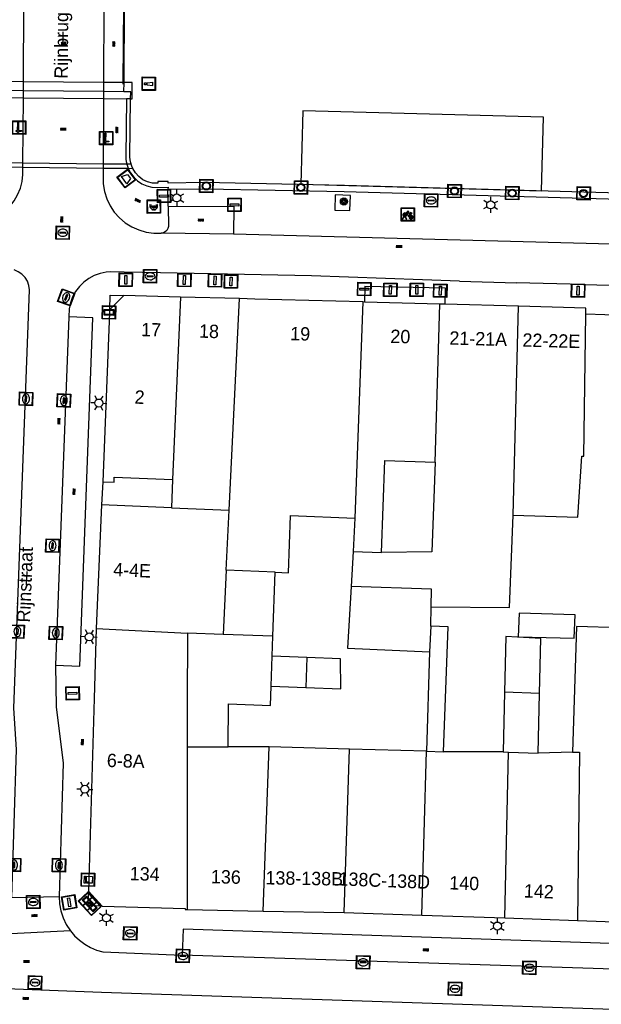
# Model space of a CAD drawing. Header units: metres. Extents: x 93870 to 95789, y 463036 to 464040.
# Tile 49 of 256: x 94284 to 94327, y 463396 to 463469. Entities that reach past the tile are written whole.
import ezdxf
from ezdxf.enums import TextEntityAlignment as Align

# ---------------------------------------------------------------- set-up
doc = ezdxf.new("R2010")
doc.units = ezdxf.units.M
doc.header["$LTSCALE"] = 25.4
for name, color, linetype in [('B_BEBOUWINGSGRENS_0', 1, 'Continuous'), ('B_OVERBOUWLIJN_LIJN_1', 7, 'Continuous'), ('B_TUSSENMUUR_0', 7, 'Continuous'), ('B_WOONBOOT_LIJN_0', 1, 'Continuous'), ('K_KUNSTWERKGRENS_0', 1, 'Continuous'), ('K_KUNSTWERKGRENS_1', 1, 'Continuous'), ('Q_BALUSTRADE_LIJN_1', 193, 'Continuous'), ('Q_BETAALAUTOMAAT_0', 7, 'Continuous'), ('Q_BLOEMBAK_0', 93, 'Continuous'), ('Q_BOOM_0', 3, 'Continuous'), ('Q_BRANDKRAAN_0', 5, 'Continuous'), ('Q_CAI-KAST_0', 10, 'Continuous'), ('Q_FIETSENREK_0', 6, 'Continuous'), ('Q_INSPECTIE_OF_RIOOLPUT_0', 253, 'Continuous'), ('Q_KOLK_0', 254, 'Continuous'), ('Q_LICHTMAST_0', 2, 'Continuous'), ('Q_MEERPAAL_0', 7, 'Continuous'), ('Q_MEERRING_0', 7, 'Continuous'), ('Q_SLAGBOOM_0', 7, 'Continuous'), ('Q_STRAATNAAMBORD_0', 7, 'Continuous'), ('Q_VERKEERSBORDPAAL_0', 40, 'Continuous'), ('Q_WATERLEIDINGPUT_0', 5, 'Continuous'), ('S_GBKN_SYMBOOL_GV_GROOT_1', 7, 'Continuous'), ('S_GBKN_SYMBOOL_OV_GROOT_0', 7, 'Continuous'), ('S_GBKN_SYMBOOL_OV_GROOT_1', 7, 'Continuous'), ('T_HEK_0', 57, 'Continuous'), ('T_MUUR_30CM_0', 10, 'Continuous'), ('V_WEGGRENS_0', 7, 'Continuous'), ('V_WEGGRENS_1', 7, 'Continuous'), ('W_KADEMUUR_30CM_0', 10, 'Continuous'), ('W_KADEMUUR_30CM_1', 10, 'Continuous'), ('W_WATERGRENS_0', 5, 'Continuous'), ('Z_GBKN_HUISNUMMER_0', 252, 'Continuous'), ('Z_KUNSTWERKNAAM_1', 252, 'Continuous'), ('Z_STRAATNAAM_0', 252, 'Continuous')]:
    doc.layers.add(name, color=color, linetype=linetype)
doc.layers.add('Q_PAAL_STEEN_0', color=7, linetype='Continuous', true_color=0xa97373)

# ---------------------------------------------------------------- blocks, each defined once
blk = doc.blocks.new('Q_BLOEMBAK')
for points in [[(-0.5, 0.5), (0.5, 0.5), (0.5, -0.5), (-0.5, -0.5)], [(-0.336, 0.197), (0.331, 0.197), (0.19, -0.251), (-0.196, -0.251)]]:
    blk.add_lwpolyline(points, close=True)
blk.add_lwpolyline([(-0.442, 0.464), (0.438, 0.464, -0.414214), (0.459, 0.442), (0.459, -0.437, -0.414214), (0.438, -0.459), (-0.442, -0.459, -0.414214), (-0.463, -0.437), (-0.463, 0.442), (-0.463, 0.444), (-0.463, 0.446), (-0.463, 0.448), (-0.462, 0.45), (-0.461, 0.451), (-0.46, 0.453), (-0.459, 0.455), (-0.458, 0.456), (-0.457, 0.457), (-0.456, 0.459), (-0.454, 0.46), (-0.453, 0.461), (-0.451, 0.462), (-0.449, 0.462), (-0.447, 0.463), (-0.446, 0.463), (-0.444, 0.464), (-0.442, 0.464)], format="xyb")
blk = doc.blocks.new('Q_STRAATNAAMBORD')
for points in [[(-0.5, 0.5), (0.5, 0.5), (0.5, -0.5), (-0.5, -0.5)], [(-0.369, 0.22), (0.358, 0.22), (0.358, -0.214), (-0.369, -0.214)]]:
    blk.add_lwpolyline(points, close=True)
for points in [[(-0.442, 0.464), (0.438, 0.464, -0.414214), (0.459, 0.442), (0.459, -0.437, -0.414214), (0.438, -0.459), (-0.442, -0.459, -0.414214), (-0.463, -0.437), (-0.463, 0.442), (-0.463, 0.444), (-0.463, 0.446), (-0.463, 0.448), (-0.462, 0.45), (-0.461, 0.451), (-0.46, 0.453), (-0.459, 0.455), (-0.458, 0.456), (-0.457, 0.457), (-0.456, 0.459), (-0.454, 0.46), (-0.453, 0.461), (-0.451, 0.462), (-0.449, 0.462), (-0.447, 0.463), (-0.446, 0.463), (-0.444, 0.464), (-0.442, 0.464)], [(-0.287, 0.16), (0.281, 0.16, -0.414214), (0.303, 0.139), (0.303, -0.134, -0.414214), (0.281, -0.156), (-0.287, -0.156, -0.414214), (-0.308, -0.134), (-0.308, 0.139), (-0.308, 0.14), (-0.308, 0.142), (-0.307, 0.144), (-0.307, 0.146), (-0.306, 0.148), (-0.305, 0.149), (-0.304, 0.151), (-0.303, 0.152), (-0.302, 0.154), (-0.3, 0.155), (-0.299, 0.156), (-0.297, 0.157), (-0.296, 0.158), (-0.294, 0.159), (-0.292, 0.159), (-0.29, 0.16), (-0.288, 0.16), (-0.287, 0.16)]]:
    blk.add_lwpolyline(points, format="xyb")
blk = doc.blocks.new('Q_CAI-KAST')
for points in [[(-0.5, 0.5), (0.5, 0.5), (0.5, -0.5), (-0.5, -0.5)], [(-0.262, 0.264), (0.25, 0.264), (0.25, 0.187), (-0.262, 0.187)], [(-0.262, 0.107), (0.25, 0.107), (0.25, -0.332), (-0.262, -0.332)]]:
    blk.add_lwpolyline(points, close=True)
blk.add_lwpolyline([(-0.442, 0.464), (0.438, 0.464, -0.414214), (0.459, 0.442), (0.459, -0.437, -0.414214), (0.438, -0.459), (-0.442, -0.459, -0.414214), (-0.463, -0.437), (-0.463, 0.442), (-0.463, 0.444), (-0.463, 0.446), (-0.463, 0.448), (-0.462, 0.45), (-0.461, 0.451), (-0.46, 0.453), (-0.459, 0.455), (-0.458, 0.456), (-0.457, 0.457), (-0.456, 0.459), (-0.454, 0.46), (-0.453, 0.461), (-0.451, 0.462), (-0.449, 0.462), (-0.447, 0.463), (-0.446, 0.463), (-0.444, 0.464), (-0.442, 0.464)], format="xyb")
blk.add_circle((-0.177, -0.034), 0.0354)
blk = doc.blocks.new('Q_LICHTMAST')
for points in [[(-0.26, 0.15), (-0.52, 0.3)], [(0, 0.3), (0, 0.6)], [(0.26, 0.15), (0.52, 0.3)], [(-0.26, -0.15), (-0.52, -0.3)], [(0, -0.3), (0, -0.6)], [(0.26, -0.15), (0.52, -0.3)]]:
    blk.add_lwpolyline(points)
blk.add_circle((0, 0), 0.3)
blk = doc.blocks.new('Q_VERKEERSBORDPAAL')
for points in [[(-0.5, 0.5), (0.5, 0.5), (0.5, -0.5), (-0.5, -0.5)], [(-0.08, 0.333), (0.071, 0.333), (0.071, -0.329), (-0.08, -0.329)]]:
    blk.add_lwpolyline(points, close=True)
blk.add_lwpolyline([(-0.442, 0.464), (0.438, 0.464, -0.414214), (0.459, 0.442), (0.459, -0.437, -0.414214), (0.438, -0.459), (-0.442, -0.459, -0.414214), (-0.463, -0.437), (-0.463, 0.442), (-0.463, 0.444), (-0.463, 0.446), (-0.463, 0.448), (-0.462, 0.45), (-0.461, 0.451), (-0.46, 0.453), (-0.459, 0.455), (-0.458, 0.456), (-0.457, 0.457), (-0.456, 0.459), (-0.454, 0.46), (-0.453, 0.461), (-0.451, 0.462), (-0.449, 0.462), (-0.447, 0.463), (-0.446, 0.463), (-0.444, 0.464), (-0.442, 0.464)], format="xyb")
blk = doc.blocks.new('Q_PAAL_STEEN')
for points in [[(-0.5, 0.5), (0.5, 0.5), (0.5, -0.5), (-0.5, -0.5)], [(-0.08, 0.333), (0.071, 0.333), (0.071, -0.329), (-0.08, -0.329)]]:
    blk.add_lwpolyline(points, close=True)
blk.add_lwpolyline([(-0.442, 0.464), (0.438, 0.464, -0.414214), (0.459, 0.442), (0.459, -0.437, -0.414214), (0.438, -0.459), (-0.442, -0.459, -0.414214), (-0.463, -0.437), (-0.463, 0.442), (-0.463, 0.444), (-0.463, 0.446), (-0.463, 0.448), (-0.462, 0.45), (-0.461, 0.451), (-0.46, 0.453), (-0.459, 0.455), (-0.458, 0.456), (-0.457, 0.457), (-0.456, 0.459), (-0.454, 0.46), (-0.453, 0.461), (-0.451, 0.462), (-0.449, 0.462), (-0.447, 0.463), (-0.446, 0.463), (-0.444, 0.464), (-0.442, 0.464)], format="xyb")
blk = doc.blocks.new('Q_INSPECTIE_OF_RIOOLPUT')
blk.add_lwpolyline([(-0.5, 0.5), (0.5, 0.5), (0.5, -0.5), (-0.5, -0.5)], close=True)
for points in [[(-0.442, 0.464), (0.438, 0.464, -0.414214), (0.459, 0.442), (0.459, -0.437, -0.414214), (0.438, -0.459), (-0.442, -0.459, -0.414214), (-0.463, -0.437), (-0.463, 0.442), (-0.463, 0.444), (-0.463, 0.446), (-0.463, 0.448), (-0.462, 0.45), (-0.461, 0.451), (-0.46, 0.453), (-0.459, 0.455), (-0.458, 0.456), (-0.457, 0.457), (-0.456, 0.459), (-0.454, 0.46), (-0.453, 0.461), (-0.451, 0.462), (-0.449, 0.462), (-0.447, 0.463), (-0.446, 0.463), (-0.444, 0.464), (-0.442, 0.464)], [(-0.345, 0.105, 0.380426), (-0.276, -0.18)], [(-0.008, 0.266, 0.240218), (-0.345, 0.105)], [(-0.194, 0.045, 0.853344), (-0.194, -0.032)], [(0.331, 0.111, 0.240191), (-0.008, 0.266)], [(0.185, -0.032, 0.849746), (0.185, 0.045)], [(0.267, -0.176, 0.380426), (0.331, 0.111)], [(-0.276, -0.18, 0.148452), (0.012, -0.257)], [(0.012, -0.257, 0.131742), (0.267, -0.176)]]:
    blk.add_lwpolyline(points, format="xyb")
for points in [[(-0.194, 0.045), (0.185, 0.045)], [(0.185, -0.032), (-0.194, -0.032)]]:
    blk.add_lwpolyline(points)
blk = doc.blocks.new('Q_KOLK')
blk.add_lwpolyline([(-0.5, 0.5), (0.5, 0.5), (0.5, -0.5), (-0.5, -0.5)], close=True)
for points in [[(-0.442, 0.464), (0.438, 0.464, -0.414214), (0.459, 0.442), (0.459, -0.437, -0.414214), (0.438, -0.459), (-0.442, -0.459, -0.414214), (-0.463, -0.437), (-0.463, 0.442, -0.414214), (-0.442, 0.464)], [(-0.345, 0.105, 0.380426), (-0.276, -0.18)], [(-0.008, 0.266, 0.240218), (-0.345, 0.105)], [(-0.194, 0.045, 0.853344), (-0.194, -0.032)], [(0.331, 0.111, 0.240191), (-0.008, 0.266)], [(0.185, -0.032, 0.849746), (0.185, 0.045)], [(0.267, -0.176, 0.380426), (0.331, 0.111)], [(-0.276, -0.18, 0.148452), (0.012, -0.257)], [(0.012, -0.257, 0.131742), (0.267, -0.176)]]:
    blk.add_lwpolyline(points, format="xyb")
for points in [[(-0.194, 0.045), (0.185, 0.045)], [(0.185, -0.032), (-0.194, -0.032)]]:
    blk.add_lwpolyline(points)
blk = doc.blocks.new('Q_WATERLEIDINGPUT')
blk.add_lwpolyline([(-0.5, 0.5), (0.5, 0.5), (0.5, -0.5), (-0.5, -0.5)], close=True)
for points in [[(-0.442, 0.464), (0.438, 0.464, -0.414214), (0.459, 0.442), (0.459, -0.437, -0.414214), (0.438, -0.459), (-0.442, -0.459, -0.414214), (-0.463, -0.437), (-0.463, 0.442), (-0.463, 0.444), (-0.463, 0.446), (-0.463, 0.448), (-0.462, 0.45), (-0.461, 0.451), (-0.46, 0.453), (-0.459, 0.455), (-0.458, 0.456), (-0.457, 0.457), (-0.456, 0.459), (-0.454, 0.46), (-0.453, 0.461), (-0.451, 0.462), (-0.449, 0.462), (-0.447, 0.463), (-0.446, 0.463), (-0.444, 0.464), (-0.442, 0.464)], [(-0.345, 0.105, 0.380426), (-0.276, -0.18)], [(-0.008, 0.266, 0.240218), (-0.345, 0.105)], [(-0.194, 0.045, 0.853344), (-0.194, -0.032)], [(0.331, 0.111, 0.240191), (-0.008, 0.266)], [(0.185, -0.032, 0.849746), (0.185, 0.045)], [(0.267, -0.176, 0.380426), (0.331, 0.111)], [(-0.276, -0.18, 0.148452), (0.012, -0.257)], [(0.012, -0.257, 0.131742), (0.267, -0.176)]]:
    blk.add_lwpolyline(points, format="xyb")
for points in [[(-0.194, 0.045), (0.185, 0.045)], [(0.185, -0.032), (-0.194, -0.032)]]:
    blk.add_lwpolyline(points)
blk = doc.blocks.new('Q_BRANDKRAAN')
blk.add_lwpolyline([(-0.5, 0.5), (0.5, 0.5), (0.5, -0.5), (-0.5, -0.5)], close=True)
for points in [[(-0.442, 0.464), (0.438, 0.464, -0.414214), (0.459, 0.442), (0.459, -0.437, -0.414214), (0.438, -0.459), (-0.442, -0.459, -0.414214), (-0.463, -0.437), (-0.463, 0.442), (-0.463, 0.444), (-0.463, 0.446), (-0.463, 0.448), (-0.462, 0.45), (-0.461, 0.451), (-0.46, 0.453), (-0.459, 0.455), (-0.458, 0.456), (-0.457, 0.457), (-0.456, 0.459), (-0.454, 0.46), (-0.453, 0.461), (-0.451, 0.462), (-0.449, 0.462), (-0.447, 0.463), (-0.446, 0.463), (-0.444, 0.464), (-0.442, 0.464)], [(-0.345, 0.105, 0.380426), (-0.276, -0.18)], [(-0.008, 0.266, 0.240218), (-0.345, 0.105)], [(-0.194, 0.045, 0.853344), (-0.194, -0.032)], [(0.331, 0.111, 0.240191), (-0.008, 0.266)], [(0.185, -0.032, 0.849746), (0.185, 0.045)], [(0.267, -0.176, 0.380426), (0.331, 0.111)], [(-0.276, -0.18, 0.148452), (0.012, -0.257)], [(0.012, -0.257, 0.131742), (0.267, -0.176)]]:
    blk.add_lwpolyline(points, format="xyb")
for points in [[(-0.194, 0.045), (0.185, 0.045)], [(0.185, -0.032), (-0.194, -0.032)]]:
    blk.add_lwpolyline(points)
blk = doc.blocks.new('Q_MEERRING')
blk.add_lwpolyline([(-0.5, 0.5), (0.5, 0.5), (0.5, -0.5), (-0.5, -0.5)], close=True)
blk.add_lwpolyline([(-0.442, 0.464), (0.438, 0.464, -0.414214), (0.459, 0.442), (0.459, -0.437, -0.414214), (0.438, -0.459), (-0.442, -0.459, -0.414214), (-0.463, -0.437), (-0.463, 0.442), (-0.463, 0.444), (-0.463, 0.446), (-0.463, 0.448), (-0.462, 0.45), (-0.461, 0.451), (-0.46, 0.453), (-0.459, 0.455), (-0.458, 0.456), (-0.457, 0.457), (-0.456, 0.459), (-0.454, 0.46), (-0.453, 0.461), (-0.451, 0.462), (-0.449, 0.462), (-0.447, 0.463), (-0.446, 0.463), (-0.444, 0.464), (-0.442, 0.464)], format="xyb")
for radius in [0.3, 0.3, 0.25, 0.25]:
    blk.add_circle((0, 0), radius)
blk = doc.blocks.new('Q_SLAGBOOM')
blk.add_lwpolyline([(-0.5, 0.5), (0.5, 0.5), (0.5, -0.5), (-0.5, -0.5)], close=True)
blk.add_lwpolyline([(-0.442, 0.464), (0.438, 0.464, -0.414214), (0.459, 0.442), (0.459, -0.437, -0.414214), (0.438, -0.459), (-0.442, -0.459, -0.414214), (-0.463, -0.437), (-0.463, 0.442), (-0.463, 0.444), (-0.463, 0.446), (-0.463, 0.448), (-0.462, 0.45), (-0.461, 0.451), (-0.46, 0.453), (-0.459, 0.455), (-0.458, 0.456), (-0.457, 0.457), (-0.456, 0.459), (-0.454, 0.46), (-0.453, 0.461), (-0.451, 0.462), (-0.449, 0.462), (-0.447, 0.463), (-0.446, 0.463), (-0.444, 0.464), (-0.442, 0.464)], format="xyb")
for points in [[(-0.29, 0.043), (-0.375, 0.043), (-0.375, 0.105)], [(-0.375, 0.105), (-0.29, 0.105)], [(-0.29, 0.105), (-0.29, 0.204)], [(-0.29, 0.204), (-0.226, 0.204), (-0.226, 0.105)], [(-0.226, 0.043), (-0.226, -0.197), (-0.29, -0.197), (-0.29, 0.043)], [(-0.226, 0.105), (0.37, 0.105), (0.37, 0.043), (-0.226, 0.043)]]:
    blk.add_lwpolyline(points)
blk = doc.blocks.new('Q_FIETSENREK')
for points in [[(-0.5, 0.5), (0.5, 0.5), (0.5, -0.5), (-0.5, -0.5)], [(-0.063, 0.145), (0.184, 0.054), (0.037, -0.093)]]:
    blk.add_lwpolyline(points, close=True)
for points in [[(-0.442, 0.464), (0.438, 0.464, -0.414214), (0.459, 0.442), (0.459, -0.437, -0.414214), (0.438, -0.459), (-0.442, -0.459, -0.414214), (-0.463, -0.437), (-0.463, 0.442), (-0.463, 0.444), (-0.463, 0.446), (-0.463, 0.448), (-0.462, 0.45), (-0.461, 0.451), (-0.46, 0.453), (-0.459, 0.455), (-0.458, 0.456), (-0.457, 0.457), (-0.456, 0.459), (-0.454, 0.46), (-0.453, 0.461), (-0.451, 0.462), (-0.449, 0.462), (-0.447, 0.463), (-0.446, 0.463), (-0.444, 0.464), (-0.442, 0.464)], [(-0.181, 0.106, 0.847256), (-0.324, -0.144)], [(-0.193, 0.075, 0.842492), (-0.305, -0.118)], [(-0.171, 0.065, 0.053288), (-0.193, 0.075)], [(-0.185, -0.134, 0.502492), (-0.147, 0.044)], [(-0.149, 0.089, 0.06236), (-0.181, 0.106)], [(-0.165, -0.161, 0.494489), (-0.125, 0.068)], [(-0.324, -0.144, 0.089606), (-0.421, -0.348)], [(-0.296, -0.162, 0.110942), (-0.375, -0.348)], [(-0.294, -0.105, 0.006942), (-0.305, -0.118)], [(-0.296, -0.162, 0.02458), (-0.283, -0.168)], [(-0.212, -0.105, 0.381614), (-0.294, -0.105)], [(-0.283, -0.168, 0.148109), (-0.198, -0.173)], [(-0.223, -0.136, 0.533998), (-0.276, -0.136)], [(-0.276, -0.136, 0.009682), (-0.271, -0.138)], [(-0.271, -0.138, 0.120201), (-0.218, -0.144)], [(-0.218, -0.144, 0.003554), (-0.223, -0.136)], [(-0.185, -0.134, 0.017985), (-0.212, -0.105)], [(-0.122, -0.348, 0.075837), (-0.198, -0.173)], [(-0.075, -0.348, 0.094234), (-0.165, -0.161)], [(0.095, -0.16, 0.385208), (0.186, -0.333)], [(0.209, -0.054, 0.224648), (0.108, -0.128)], [(0.126, -0.171, 0.376993), (0.197, -0.303)], [(0.212, -0.086, 0.20829), (0.139, -0.139)], [(0.186, -0.333, 1), (0.287, -0.06)], [(0.197, -0.303, 1), (0.276, -0.09)], [(0.287, -0.06, 0.086253), (0.238, -0.051)], [(0.276, -0.09, 0.079305), (0.241, -0.083)]]:
    blk.add_lwpolyline(points, format="xyb")
for points in [[(-0.171, 0.065), (-0.263, -0.038), (-0.239, -0.059), (-0.147, 0.044)], [(0.081, 0.221), (-0.003, 0.252), (-0.149, 0.089)], [(-0.125, 0.068), (-0.086, 0.111), (0.018, -0.131), (0.095, -0.16)], [(0.238, -0.051), (0.229, 0.053), (0.261, 0.093), (0.302, 0.078), (0.314, 0.11), (0.192, 0.155), (0.18, 0.123), (0.231, 0.104), (0.207, 0.076), (-0.04, 0.167), (0, 0.216), (0.07, 0.191), (0.081, 0.221)], [(0.209, -0.054), (0.199, 0.029), (0.057, -0.108)], [(-0.421, -0.348), (-0.375, -0.348)], [(-0.122, -0.348), (-0.075, -0.348)], [(0.057, -0.108), (0.108, -0.128)], [(0.126, -0.171), (0.253, -0.218), (0.241, -0.083)], [(0.139, -0.139), (0.222, -0.17), (0.212, -0.086)]]:
    blk.add_lwpolyline(points)
blk = doc.blocks.new('Q_BETAALAUTOMAAT')
blk.add_lwpolyline([(-0.5, 0.5), (0.5, 0.5), (0.5, -0.5), (-0.5, -0.5)], close=True)
for points in [[(-0.442, 0.464), (0.438, 0.464, -0.414214), (0.459, 0.442), (0.459, -0.437, -0.414214), (0.438, -0.459), (-0.442, -0.459, -0.414214), (-0.463, -0.437), (-0.463, 0.442), (-0.463, 0.444), (-0.463, 0.446), (-0.463, 0.448), (-0.462, 0.45), (-0.461, 0.451), (-0.46, 0.453), (-0.459, 0.455), (-0.458, 0.456), (-0.457, 0.457), (-0.456, 0.459), (-0.454, 0.46), (-0.453, 0.461), (-0.451, 0.462), (-0.449, 0.462), (-0.447, 0.463), (-0.446, 0.463), (-0.444, 0.464), (-0.442, 0.464)], [(-0.203, 0.032, 0.050902), (-0.201, -0.03)], [(-0.002, 0.295, 0.299915), (-0.19, 0.099)], [(-0.112, 0.032, 0.069027), (-0.112, -0.03)], [(0.002, 0.2, 0.158079), (-0.093, 0.099)], [(0.146, 0.286, 0.138529), (-0.002, 0.295)], [(0.137, 0.201, 0.200552), (0.002, 0.2)], [(-0.185, -0.097, 0.345501), (0.016, -0.284)], [(-0.091, -0.097, 0.158478), (0.007, -0.196)], [(0.007, -0.196, 0.260272), (0.133, -0.183)], [(0.016, -0.284, 0.17253), (0.151, -0.265)]]:
    blk.add_lwpolyline(points, format="xyb")
for points in [[(-0.203, 0.032), (-0.268, 0.032), (-0.268, 0.099)], [(-0.268, 0.099), (-0.19, 0.099)], [(0.057, 0.032), (-0.112, 0.032)], [(-0.093, 0.099), (0.057, 0.099)], [(0.057, 0.099), (0.057, 0.032)], [(0.146, 0.286), (0.137, 0.201)], [(-0.185, -0.097), (-0.268, -0.097), (-0.268, -0.03)], [(-0.268, -0.03), (-0.201, -0.03)], [(-0.112, -0.03), (0.057, -0.03)], [(0.057, -0.097), (-0.091, -0.097)], [(0.057, -0.03), (0.057, -0.097)], [(0.133, -0.183), (0.151, -0.265)]]:
    blk.add_lwpolyline(points)
blk = doc.blocks.new('Q_BOOM')
for radius in [0.27, 0.18, 0.09]:
    blk.add_circle((0, 0), radius)
blk = doc.blocks.new('Q_MEERPAAL')
for points in [[(-0.5, 0.5), (0.5, 0.5), (0.5, -0.5), (-0.5, -0.5)], [(-0.076, 0.32), (0.068, 0.32), (0.068, 0.17), (-0.076, 0.17)]]:
    blk.add_lwpolyline(points, close=True)
blk.add_lwpolyline([(-0.442, 0.464), (0.438, 0.464, -0.414214), (0.459, 0.442), (0.459, -0.437, -0.414214), (0.438, -0.459), (-0.442, -0.459, -0.414214), (-0.463, -0.437), (-0.463, 0.442), (-0.463, 0.444), (-0.463, 0.446), (-0.463, 0.448), (-0.462, 0.45), (-0.461, 0.451), (-0.46, 0.453), (-0.459, 0.455), (-0.458, 0.456), (-0.457, 0.457), (-0.456, 0.459), (-0.454, 0.46), (-0.453, 0.461), (-0.451, 0.462), (-0.449, 0.462), (-0.447, 0.463), (-0.446, 0.463), (-0.444, 0.464), (-0.442, 0.464)], format="xyb")
for points in [[(-0.076, 0.124), (-0.136, -0.311)], [(-0.076, 0.124), (0.068, 0.124)], [(0.068, 0.124), (0.122, -0.311)], [(-0.136, -0.311), (0.122, -0.311)]]:
    blk.add_lwpolyline(points)
blk = doc.blocks.new('S_GBKN_SYMBOOL_OV_GROOT')
for points in [[(-0.21875, 0.0625), (0.21875, 0.0625)], [(-0.21875, 0), (0.21875, 0)], [(-0.1875, 0.0625), (-0.1875, 0)], [(-0.125, 0.09375), (-0.125, 0.0625)], [(-0.125, 0), (-0.125, -0.0625)], [(-0.0625, 0.0625), (-0.0625, 0)], [(0, 0.09375), (0, 0.0625)], [(0, 0), (0, -0.0625)], [(0.0625, 0.0625), (0.0625, 0)], [(0.125, 0.09375), (0.125, 0.0625)], [(0.125, 0), (0.125, -0.0625)], [(0.1875, 0.0625), (0.1875, 0)], [(-0.21875, -0.0625), (0.21875, -0.0625)], [(-0.1875, -0.0625), (-0.1875, -0.09375)], [(-0.0625, -0.0625), (-0.0625, -0.09375)], [(0.0625, -0.0625), (0.0625, -0.09375)], [(0.1875, -0.0625), (0.1875, -0.09375)]]:
    blk.add_lwpolyline(points)
blk = doc.blocks.new('S_GBKN_SYMBOOL_GV_GROOT')
for points in [[(-0.1875, 0.03125), (-0.09375, 0.09375)], [(-0.1875, -0.0625), (0.0625, 0.09375)], [(-0.1875, 0.09375), (0.125, -0.09375)], [(-0.1875, 0), (-0.03125, -0.09375)], [(-0.125, -0.09375), (0.1875, 0.09375)], [(-0.0625, 0.09375), (0.1875, -0.0625)], [(0.03125, -0.09375), (0.1875, 0)], [(0.09375, 0.09375), (0.1875, 0.03125)]]:
    blk.add_lwpolyline(points)

msp = doc.modelspace()

# ---------------------------------------------------------------- linework, layer by layer
at = {"layer": 'B_BEBOUWINGSGRENS_0'}
for p, q in [((94300.241, 463448.395), (94295.817, 463448.515)), ((94309.589, 463448.14), (94309.447, 463448.144)), ((94315.209, 463447.987), (94309.589, 463448.14)), ((94315.571, 463447.977), (94315.209, 463447.987)), ((94321.092, 463447.827), (94315.571, 463447.977)), ((94290.531, 463447.366), (94290.015, 463434.696)), ((94295.242, 463434.865), (94295.169, 463432.756)), ((94289.916, 463432.974), (94289.533, 463423.733)), ((94295.169, 463432.756), (94289.916, 463432.974)), ((94308.859, 463431.99), (94308.721, 463429.476)), ((94308.721, 463429.476), (94308.577, 463426.879)), ((94302.737, 463423.153), (94302.91, 463427.94)), ((94314.524, 463423.893), (94314.549, 463425.358)), ((94302.683, 463421.65), (94302.737, 463423.153)), ((94322.656, 463418.879), (94322.757, 463422.99)), ((94314.44, 463421.971), (94314.221, 463414.549)), ((94302.602, 463419.405), (94302.683, 463421.65)), ((94305.271, 463421.557), (94302.683, 463421.65)), ((94302.602, 463419.405), (94305.19, 463419.322)), ((94320.048, 463418.971), (94319.942, 463414.496)), ((94322.547, 463414.412), (94322.656, 463418.879)), ((94302.443, 463414.885), (94299.386, 463414.888)), ((94314.221, 463414.549), (94308.455, 463414.696)), ((94314.221, 463414.549), (94315.486, 463414.512)), ((94319.942, 463414.496), (94315.486, 463414.512)), ((94319.942, 463414.496), (94320.338, 463414.492)), ((94320.338, 463414.492), (94322.547, 463414.412)), ((94325.126, 463414.478), (94322.547, 463414.412)), ((94296.32, 463402.718), (94302.012, 463402.594)), ((94302.012, 463402.594), (94308.072, 463402.499)), ((94308.072, 463402.499), (94313.858, 463402.281)), ((94313.858, 463402.281), (94320.058, 463402.094)), ((94320.058, 463402.094), (94325.493, 463401.884)), ((94325.493, 463401.884), (94337.756, 463401.448))]:
    msp.add_line(p, q, dxfattribs=at)
for points in [[(94295.817, 463448.515), (94291.59, 463448.63), (94290.54, 463447.58), (94290.531, 463447.366)], [(94309.447, 463448.144), (94301.391, 463448.363), (94300.241, 463448.395)], [(94326.123, 463447.242), (94326.13, 463447.69), (94321.092, 463447.827)], [(94320.68, 463432.206), (94325.514, 463432.055), (94325.813, 463436.611), (94325.977, 463436.616), (94326.123, 463447.242)], [(94310.86, 463429.42), (94311.11, 463436.29), (94314.86, 463436.16)], [(94314.86, 463436.16), (94314.62, 463429.46), (94310.86, 463429.42)], [(94290.015, 463434.696), (94290.86, 463434.661), (94290.864, 463435.046), (94295.242, 463434.865)], [(94302.91, 463427.94), (94303.89, 463427.9), (94304.05, 463432.17), (94308.859, 463431.99)], [(94314.549, 463425.358), (94320.427, 463425.309), (94320.68, 463432.206)], [(94308.577, 463426.879), (94308.32, 463422.245), (94314.44, 463421.971)], [(94314.549, 463425.358), (94314.579, 463426.679), (94308.577, 463426.879)], [(94321.138, 463424.869), (94321.066, 463423.115), (94325.244, 463422.993), (94325.315, 463424.746), (94321.138, 463424.869)], [(94289.533, 463423.733), (94289.375, 463418.485), (94288.951, 463404.081)], [(94315.486, 463414.512), (94315.822, 463423.855), (94314.524, 463423.893)], [(94337.812, 463423.492), (94331.938, 463423.686), (94325.428, 463423.869), (94325.126, 463414.478)], [(94322.757, 463422.99), (94320.146, 463423.135), (94320.048, 463418.971)], [(94305.19, 463419.322), (94307.806, 463419.222), (94307.791, 463421.465), (94305.271, 463421.557)], [(94299.386, 463414.888), (94299.428, 463418.086), (94302.551, 463417.977), (94302.602, 463419.405)], [(94308.455, 463414.696), (94305.048, 463414.803), (94302.443, 463414.885)], [(94288.951, 463404.081), (94289.984, 463402.971), (94296.184, 463402.79), (94296.182, 463402.721), (94296.32, 463402.718)]]:
    msp.add_lwpolyline(points, dxfattribs=at)
at = {"layer": 'B_OVERBOUWLIJN_LIJN_1'}
for points in [[(94290.54, 463447.58), (94290.583, 463448.657), (94291.59, 463448.63)], [(94289.984, 463402.971), (94288.927, 463403.025), (94288.951, 463404.081)]]:
    msp.add_lwpolyline(points, dxfattribs=at)
at = {"layer": 'B_TUSSENMUUR_0'}
for p, q in [((94295.817, 463448.515), (94295.242, 463434.865)), ((94299.464, 463432.584), (94300.241, 463448.395)), ((94309.447, 463448.144), (94308.859, 463431.99)), ((94314.86, 463436.16), (94315.209, 463447.987)), ((94320.68, 463432.206), (94321.092, 463447.827)), ((94295.169, 463432.756), (94299.464, 463432.584)), ((94299.243, 463428.086), (94299.464, 463432.584)), ((94308.721, 463429.476), (94310.86, 463429.42)), ((94299.243, 463428.086), (94299.023, 463423.288)), ((94302.91, 463427.94), (94299.243, 463428.086)), ((94289.533, 463423.733), (94296.342, 463423.385)), ((94314.524, 463423.893), (94314.44, 463421.971)), ((94299.023, 463423.288), (94296.342, 463423.385)), ((94302.737, 463423.153), (94299.023, 463423.288)), ((94305.271, 463421.557), (94305.19, 463419.322)), ((94322.656, 463418.879), (94320.048, 463418.971)), ((94296.333, 463414.891), (94296.32, 463402.718)), ((94296.333, 463414.891), (94299.386, 463414.888)), ((94302.012, 463402.594), (94302.443, 463414.885)), ((94308.072, 463402.499), (94308.455, 463414.696)), ((94313.858, 463402.281), (94314.221, 463414.549)), ((94320.058, 463402.094), (94320.338, 463414.492)), ((94325.126, 463414.478), (94325.643, 463414.491)), ((94325.643, 463414.491), (94325.493, 463401.884))]:
    msp.add_line(p, q, dxfattribs=at)
msp.add_lwpolyline([(94296.342, 463423.385), (94296.336, 463418.129), (94296.333, 463414.891)], dxfattribs=at)
at = {"layer": 'B_WOONBOOT_LIJN_0'}
msp.add_lwpolyline([(94322.957, 463461.958), (94304.963, 463462.443), (94304.815, 463456.957), (94322.808, 463456.46), (94322.957, 463461.958)], dxfattribs=at)
at = {"layer": 'K_KUNSTWERKGRENS_0'}
for p, q in [((94284.096, 463464.612), (94282.538, 463464.624)), ((94290.084, 463464.565), (94284.096, 463464.612)), ((94291.556, 463464.553), (94290.084, 463464.565)), ((94291.611, 463464.553), (94291.556, 463464.553)), ((94282.443, 463463.434), (94284.09, 463463.418)), ((94284.09, 463463.418), (94290.079, 463463.359)), ((94290.079, 463463.359), (94292.104, 463463.339)), ((94284.054, 463458.524), (94282.128, 463458.543)), ((94292.142, 463458.44), (94292.141, 463458.44)), ((94292.147, 463458.44), (94292.142, 463458.44))]:
    msp.add_line(p, q, dxfattribs=at)
for points in [[(94292.104, 463463.339), (94292.206, 463463.338), (94292.21, 463464.548), (94291.611, 463464.553)], [(94290.051, 463458.462), (94284.055, 463458.524), (94284.054, 463458.524)], [(94291.823, 463458.443), (94290.052, 463458.462), (94290.051, 463458.462)], [(94292.141, 463458.44), (94291.921, 463458.442), (94291.823, 463458.443)]]:
    msp.add_lwpolyline(points, dxfattribs=at)
at = {"layer": 'K_KUNSTWERKGRENS_1'}
for p, q in [((94291.611, 463464.553), (94291.642, 463470.335)), ((94284.094, 463463.942), (94282.447, 463463.958)), ((94290.082, 463463.882), (94284.094, 463463.942)), ((94291.607, 463463.867), (94291.611, 463464.553)), ((94291.607, 463463.867), (94290.082, 463463.882)), ((94282.04, 463458.244), (94284.052, 463458.224)), ((94284.052, 463458.224), (94290.049, 463458.162)), ((94290.049, 463458.162), (94291.918, 463458.142)), ((94291.918, 463458.142), (94292.259, 463458.139)), ((94292.141, 463458.44), (94292.132, 463458.467)), ((94292.142, 463458.44), (94292.132, 463458.467)), ((94292.195, 463458.293), (94292.142, 463458.44))]:
    msp.add_line(p, q, dxfattribs=at)
for points in [[(94292.104, 463463.339), (94292.111, 463463.862), (94291.607, 463463.867)], [(94292.132, 463458.467), (94292.088, 463458.638), (94292.058, 463458.812), (94292.041, 463458.987), (94292.104, 463463.339)], [(94292.259, 463458.139), (94292.189, 463458.301), (94292.141, 463458.44)]]:
    msp.add_lwpolyline(points, dxfattribs=at)
at = {"layer": 'Q_BALUSTRADE_LIJN_1'}
for p, q in [((94291.556, 463464.553), (94291.588, 463470.336)), ((94291.555, 463464.427), (94291.556, 463464.553))]:
    msp.add_line(p, q, dxfattribs=at)
at = {"layer": 'T_HEK_0'}
msp.add_line((94332.358, 463447.02), (94326.123, 463447.242), dxfattribs=at)
msp.add_lwpolyline([(94309.609, 463449.32), (94315.61, 463449.21), (94315.571, 463447.977)], dxfattribs=at)
at = {"layer": 'T_MUUR_30CM_0'}
msp.add_line((94290.015, 463434.696), (94289.916, 463432.974), dxfattribs=at)
at = {"layer": 'V_WEGGRENS_0'}
for p, q in [((94284.048, 463457.687), (94284.052, 463458.224)), ((94290.049, 463458.162), (94290.042, 463456.969)), ((94294.905, 463455.315), (94294.89, 463456.582)), ((94308.53, 463456.115), (94307.398, 463456.148)), ((94299.792, 463453.216), (94294.397, 463453.29)), ((94391.777, 463450.741), (94299.792, 463453.216)), ((94290.285, 463450.373), (94289.828, 463450.282)), ((94309.609, 463449.32), (94309.589, 463448.14)), ((94316.689, 463449.714), (94320.949, 463449.585)), ((94325.956, 463449.453), (94320.949, 463449.585)), ((94325.956, 463449.453), (94333.583, 463449.279)), ((94287.491, 463447.03), (94286.479, 463420.974)), ((94283.219, 463403.6), (94286.751, 463403.695)), ((94287.598, 463401.122), (94281.682, 463400.835)), ((94290.025, 463399.539), (94295.952, 463399.307)), ((94332.336, 463398.117), (94295.952, 463399.307)), ((94289.92, 463396.512), (94278.641, 463396.931))]:
    msp.add_line(p, q, dxfattribs=at)
for points in [[(94291.918, 463458.142), (94292.1, 463457.793), (94292.337, 463457.478), (94292.624, 463457.208), (94292.951, 463456.989), (94293.311, 463456.828), (94293.692, 463456.729), (94294.085, 463456.695), (94294.897, 463456.732), (94294.89, 463456.582)], [(94279.522, 463454.046), (94280.251, 463454.044), (94280.778, 463454.08), (94281.295, 463454.188), (94281.792, 463454.367), (94282.259, 463454.614), (94282.688, 463454.923), (94283.069, 463455.289), (94283.396, 463455.704), (94283.661, 463456.161), (94283.861, 463456.65), (94283.991, 463457.162), (94284.048, 463457.687)], [(94290.042, 463456.969), (94290.14, 463456.405), (94290.315, 463455.86), (94290.564, 463455.345), (94290.883, 463454.869), (94291.265, 463454.443), (94291.702, 463454.073), (94292.186, 463453.768), (94292.708, 463453.534), (94293.258, 463453.374), (94293.825, 463453.292), (94294.397, 463453.29)], [(94294.89, 463456.582), (94297.752, 463456.61), (94308.069, 463456.406), (94389.636, 463454.141), (94391.898, 463454.059)], [(94307.398, 463456.148), (94307.361, 463455.012), (94308.493, 463454.979), (94308.53, 463456.115)], [(94294.905, 463455.315), (94294.923, 463453.797), (94294.889, 463453.641), (94294.811, 463453.502), (94294.696, 463453.391), (94294.554, 463453.318), (94294.397, 463453.29)], [(94294.905, 463455.315), (94299.821, 463455.275), (94299.792, 463453.216)], [(94283.219, 463403.6), (94283.58, 463414.675), (94283.363, 463417.777), (94284.554, 463449.044), (94284.506, 463449.376), (94284.392, 463449.691), (94284.215, 463449.976), (94283.984, 463450.219), (94283.709, 463450.41), (94283.4, 463450.54)], [(94289.828, 463450.282), (94289.389, 463450.125), (94288.977, 463449.906), (94288.602, 463449.629), (94288.271, 463449.301), (94287.992, 463448.927), (94287.769, 463448.518), (94287.609, 463448.08), (94287.514, 463447.623), (94287.491, 463447.03)], [(94316.689, 463449.714), (94305.622, 463450.092), (94294.337, 463450.321), (94291.625, 463450.376), (94290.615, 463450.397), (94290.285, 463450.373)], [(94286.479, 463420.974), (94288.295, 463420.899), (94289.278, 463446.953), (94287.491, 463447.03)], [(94286.479, 463420.974), (94286.549, 463417.878), (94287.061, 463413.661), (94286.751, 463403.695)], [(94286.751, 463403.695), (94286.782, 463403.145), (94286.885, 463402.604), (94287.058, 463402.08), (94287.297, 463401.583), (94287.598, 463401.122)], [(94287.598, 463401.122), (94287.916, 463400.746), (94288.275, 463400.409), (94288.672, 463400.116), (94289.099, 463399.872), (94289.552, 463399.678), (94290.025, 463399.539)], [(94332.336, 463398.117), (94332.389, 463400.028), (94296.025, 463401.244), (94295.952, 463399.307)], [(94418.817, 463392.383), (94330.374, 463395.16), (94289.92, 463396.512)]]:
    msp.add_lwpolyline(points, dxfattribs=at)
at = {"layer": 'V_WEGGRENS_1'}
for p, q in [((94284.096, 463464.612), (94284.115, 463470.406)), ((94290.104, 463470.35), (94290.084, 463464.565)), ((94284.09, 463463.418), (94284.094, 463463.942)), ((94284.094, 463463.942), (94284.096, 463464.612)), ((94290.084, 463464.565), (94290.082, 463463.882)), ((94284.054, 463458.524), (94284.09, 463463.418)), ((94290.079, 463463.359), (94290.051, 463458.462)), ((94290.082, 463463.882), (94290.079, 463463.359)), ((94284.052, 463458.224), (94284.054, 463458.524)), ((94290.051, 463458.462), (94290.049, 463458.162))]:
    msp.add_line(p, q, dxfattribs=at)
for points in [[(94292.104, 463463.339), (94291.787, 463463.342), (94291.743, 463458.991), (94291.755, 463458.817), (94291.778, 463458.645), (94291.814, 463458.474), (94291.823, 463458.443)], [(94291.823, 463458.443), (94291.86, 463458.307), (94291.918, 463458.142)]]:
    msp.add_lwpolyline(points, dxfattribs=at)
at = {"layer": 'W_KADEMUUR_30CM_0'}
msp.add_line((94292.195, 463458.293), (94292.147, 463458.44), dxfattribs=at)
at = {"layer": 'W_KADEMUUR_30CM_1'}
msp.add_line((94292.259, 463458.139), (94292.195, 463458.293), dxfattribs=at)
at = {"layer": 'W_WATERGRENS_0'}
msp.add_lwpolyline([(94362.673, 463455.332), (94308.073, 463456.847), (94297.561, 463457.078), (94294.907, 463457.024), (94294.902, 463457.155), (94294.135, 463457.152), (94294.134, 463457.02), (94293.749, 463457.036), (94293.374, 463457.128), (94293.025, 463457.292), (94292.715, 463457.521), (94292.456, 463457.807), (94292.259, 463458.139)], dxfattribs=at)
at = {"layer": 'Z_KUNSTWERKNAAM_1'}
msp.add_line((94287.05, 463467.335), (94287.057, 463468.335), dxfattribs=at)
at = {"layer": 'Z_STRAATNAAM_0'}
msp.add_line((94284.322, 463426.997), (94284.362, 463427.996), dxfattribs=at)

# ---------------------------------------------------------------- block references
at = {"layer": 'Q_BETAALAUTOMAAT_0', "rotation": 90.67936475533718}
msp.add_blockref('Q_BETAALAUTOMAAT', (94293.837, 463455.28), dxfattribs=at)
at = {"layer": 'Q_BLOEMBAK_0', "rotation": 126.9571057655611}
msp.add_blockref('Q_BLOEMBAK', (94291.782, 463457.374), dxfattribs=at)
at = {"layer": 'Q_BOOM_0', "rotation": 178.3301895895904}
msp.add_blockref('Q_BOOM', (94308.047, 463455.662), dxfattribs=at)
at = {"layer": 'Q_BRANDKRAAN_0'}
for p, rotation in [((94293.557, 463450.073), 178.8381873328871), ((94292.074, 463400.931), 177.7584210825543)]:
    msp.add_blockref('Q_BRANDKRAAN', p, dxfattribs=dict(at, rotation=rotation))
at = {"layer": 'Q_CAI-KAST_0', "rotation": 88.31391297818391}
msp.add_blockref('Q_CAI-KAST', (94288.913, 463404.946), dxfattribs=at)
at = {"layer": 'Q_FIETSENREK_0'}
msp.add_blockref('Q_FIETSENREK', (94312.816, 463454.689), dxfattribs=at)
at = {"layer": 'Q_INSPECTIE_OF_RIOOLPUT_0'}
for p, rotation in [((94287.03, 463453.328), 178.6174641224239), ((94287.285, 463448.491), 69.93291291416), ((94286.269, 463429.921), 87.77578295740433), ((94284.832, 463403.274), 1.54070980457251), ((94284.958, 463397.257), 177.8725155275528), ((94316.341, 463396.787), 178.0858488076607)]:
    msp.add_blockref('Q_INSPECTIE_OF_RIOOLPUT', p, dxfattribs=dict(at, rotation=rotation))
at = {"layer": 'Q_KOLK_0'}
for p, rotation in [((94284.282, 463440.907), 87.818585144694), ((94287.113, 463440.775), 87.77578295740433), ((94283.648, 463423.493), 87.818585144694), ((94286.517, 463423.39), 87.77578295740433), ((94283.392, 463406.049), 88.13305141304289), ((94286.744, 463406.028), 88.21834573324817), ((94296.004, 463399.246), 178.1267128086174), ((94309.475, 463398.768), 178.1267128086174), ((94321.899, 463398.357), 178.1267128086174)]:
    msp.add_blockref('Q_KOLK', p, dxfattribs=dict(at, rotation=rotation))
at = {"layer": 'Q_LICHTMAST_0'}
for p, rotation in [((94295.55, 463455.926), 179.5338119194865), ((94319.009, 463455.408), 178.409386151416), ((94289.726, 463440.59), 87.66785374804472), ((94289.011, 463423.102), 88.27553363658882), ((94288.677, 463411.704), 88.31391297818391), ((94290.29, 463402.09), 178.3278078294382), ((94319.51, 463401.479), 178.2724090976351)]:
    msp.add_blockref('Q_LICHTMAST', p, dxfattribs=dict(at, rotation=rotation))
at = {"layer": 'Q_MEERPAAL_0', "rotation": 89.81059315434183}
msp.add_blockref('Q_MEERPAAL', (94293.46, 463464.47), dxfattribs=at)
at = {"layer": 'Q_MEERRING_0'}
for p, rotation in [((94297.76, 463456.82), 178.8672272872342), ((94304.829, 463456.706), 178.7411343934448), ((94316.305, 463456.446), 178.4110461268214), ((94320.624, 463456.286), 178.4110461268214), ((94325.948, 463456.265), 178.4110461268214)]:
    msp.add_blockref('Q_MEERRING', p, dxfattribs=dict(at, rotation=rotation))
at = {"layer": 'Q_PAAL_STEEN_0'}
for p, rotation in [((94296.116, 463449.786), 178.8374893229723), ((94298.407, 463449.76), 178.8374893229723), ((94299.601, 463449.677), 178.8374893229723), ((94309.563, 463449.112), 89.02897806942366), ((94311.505, 463449.055), 178.9498700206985), ((94313.483, 463449.055), 178.9498700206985), ((94315.24, 463448.995), 178.9498700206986), ((94325.538, 463448.995), 178.4898559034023)]:
    msp.add_blockref('Q_PAAL_STEEN', p, dxfattribs=dict(at, rotation=rotation))
at = {"layer": 'Q_SLAGBOOM_0'}
for p, rotation in [((94283.765, 463461.185), 89.5791571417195), ((94290.279, 463460.4), 89.66945109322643)]:
    msp.add_blockref('Q_SLAGBOOM', p, dxfattribs=dict(at, rotation=rotation))
at = {"layer": 'Q_STRAATNAAMBORD_0'}
for p, rotation in [((94290.481, 463447.367), 178.6378735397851), ((94288.883, 463403.31), 132.9421941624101), ((94289.204, 463402.961), 132.9421941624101)]:
    msp.add_blockref('Q_STRAATNAAMBORD', p, dxfattribs=dict(at, rotation=rotation))
at = {"layer": 'Q_VERKEERSBORDPAAL_0'}
for p, rotation in [((94294.596, 463456.071), 90.67829245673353), ((94299.866, 463455.407), 89.19307054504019), ((94291.735, 463449.804), 178.8381873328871), ((94287.764, 463418.884), 91.2952265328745), ((94287.515, 463403.25), 9.951513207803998)]:
    msp.add_blockref('Q_VERKEERSBORDPAAL', p, dxfattribs=dict(at, rotation=rotation))
at = {"layer": 'Q_WATERLEIDINGPUT_0', "rotation": 178.409386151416}
msp.add_blockref('Q_WATERLEIDINGPUT', (94314.558, 463455.743), dxfattribs=at)
at = {"layer": 'S_GBKN_SYMBOOL_GV_GROOT_1'}
for p, rotation in [((94290.864, 463467.431), 89.69173095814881), ((94287.1, 463467.476), 179.5514340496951)]:
    msp.add_blockref('S_GBKN_SYMBOOL_GV_GROOT', p, dxfattribs=dict(at, rotation=rotation))
at = {"layer": 'S_GBKN_SYMBOOL_OV_GROOT_0'}
for p, rotation in [((94292.64, 463455.726), 155.9047455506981), ((94286.962, 463454.324), 88.60769615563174), ((94297.362, 463454.265), 179.2141572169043), ((94312.17, 463452.285), 178.4587394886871), ((94286.752, 463439.231), 87.77578295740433), ((94287.879, 463433.965), 87.77578295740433), ((94288.505, 463415.234), 88.31391297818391), ((94284.904, 463402.265), 2.777384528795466), ((94314.173, 463399.681), 178.0847619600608), ((94284.327, 463398.817), 177.8725155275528), ((94284.269, 463396.053), 177.8725155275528)]:
    msp.add_blockref('S_GBKN_SYMBOOL_OV_GROOT', p, dxfattribs=dict(at, rotation=rotation))
at = {"layer": 'S_GBKN_SYMBOOL_OV_GROOT_1'}
for p, rotation in [((94287.069, 463461.052), 179.4357754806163), ((94291.08, 463461.012), 89.4206094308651)]:
    msp.add_blockref('S_GBKN_SYMBOOL_OV_GROOT', p, dxfattribs=dict(at, rotation=rotation))

# ---------------------------------------------------------------- texts
at = {"layer": 'Z_GBKN_HUISNUMMER_0', "linetype": 'Continuous'}
for s, rotation, p in [('17', 358.5, (94293.636, 463446.073)), ('18', 358.5, (94297.961, 463445.956)), ('19', 358.5, (94304.776, 463445.77)), ('20', 358.5, (94312.26, 463445.566)), ('21-21A', 358.5, (94318.083, 463445.408)), ('22-22E', 358.5, (94323.543, 463445.259)), ('2', 357.7, (94292.775, 463441.036)), ('4-4E', 357.6, (94292.216, 463428.086)), ('6-8A', 358.3, (94291.741, 463413.833)), ('134', 358.3, (94293.157, 463405.379)), ('136', 358.7, (94299.22, 463405.155)), ('138-138B', 359.1, (94305.081, 463405.046)), ('138C-138D', 357.8, (94311.059, 463404.888)), ('140', 358.3, (94317.033, 463404.686)), ('142', 357.8, (94322.611, 463404.081))]:
    msp.add_text(s, height=1, rotation=rotation, dxfattribs=at).set_placement(p, align=Align.MIDDLE)
at = {"layer": 'Z_KUNSTWERKNAAM_1', "linetype": 'Continuous'}
msp.add_text('Rijnbrug', height=1, rotation=89.59894, dxfattribs=at).set_placement((94287.05, 463467.335), align=Align.MIDDLE)
at = {"layer": 'Z_STRAATNAAM_0', "linetype": 'Continuous'}
msp.add_text('Rijnstraat', height=1, rotation=87.7071, dxfattribs=at).set_placement((94284.322, 463426.997), align=Align.MIDDLE)

doc.saveas('drawing.dxf')
